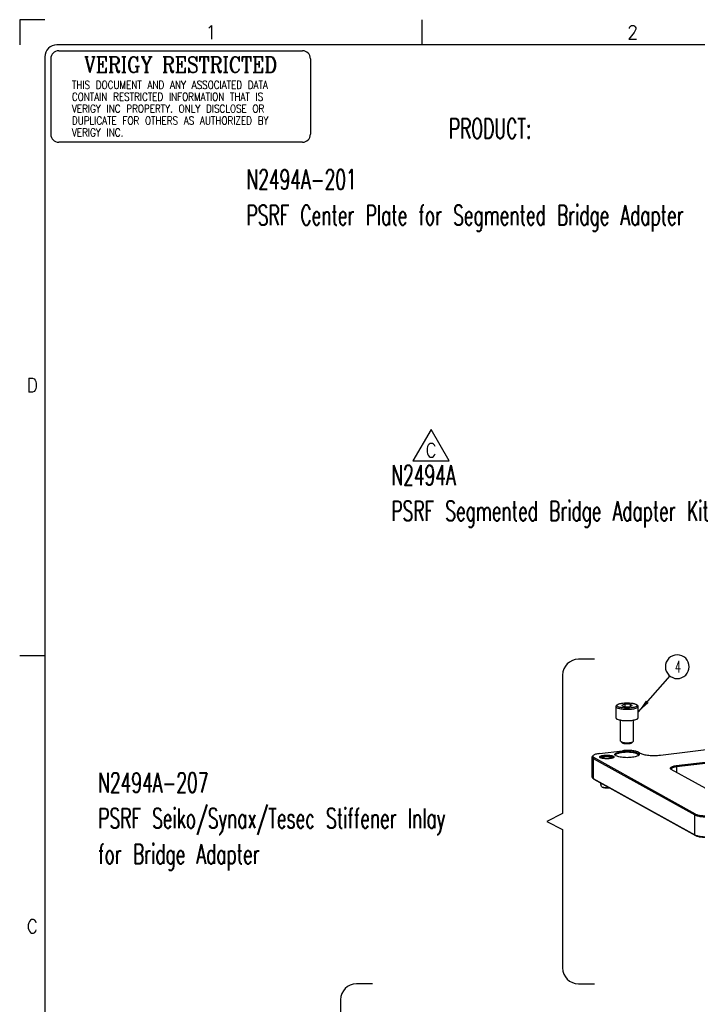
# Model space of a CAD drawing. Header units: inches. Extents: x -399 to 442, y -299 to 295.
# Tile 13 of 134: x -399 to -228, y 46 to 295. Entities that reach past the tile are written whole.
import ezdxf

# ---------------------------------------------------------------- set-up
doc = ezdxf.new("R2010")
doc.units = ezdxf.units.IN
doc.layers.add('1', color=7, linetype='Continuous')
doc.styles.add('CONVERTER_11', font='txt.shx', dxfattribs={"width": 0.9})
doc.styles.add('CONVERTER_13', font='txt.shx', dxfattribs={"width": 0.63})
doc.styles.add('CONVERTER_14', font='txt.shx', dxfattribs={"width": 0.81})
doc.styles.add('CONVERTER_18', font='complex.shx', dxfattribs={"width": 0.855})
doc.dimstyles.get("Standard").update_dxf_attribs({"dimtxt": 0.18, "dimasz": 0.18, "dimexe": 0.18, "dimexo": 0.0625, "dimgap": 0.09, "dimtad": 0, "dimtih": 1, "dimtoh": 1, "dimdec": 4, "dimzin": 0, "dimdsep": 46, "dimtxsty": 'Standard', "dimcen": 0.09, "dimadec": 0, "dimazin": 0, "dimtfac": 1, "dimtdec": 4, "dimtofl": 0, "dimtmove": 0, "dimatfit": 3, "dimfxl": 1, "dimtolj": 1, "dimtzin": 0, "dimarcsym": 0})

# ---------------------------------------------------------------- blocks, each defined once
blk = doc.blocks.new('REV_TRIANGLE__4', base_point=(-295, 186.09))
at = {"layer": '1', "color": 3, "linetype": 'Continuous'}
for p, q in [((-295, 191.34), (-299.55, 183.47)), ((-290.45, 183.47), (-295, 191.34)), ((-299.55, 183.47), (-290.45, 183.47))]:
    blk.add_line(p, q, dxfattribs=at)
at = {"layer": '1', "color": 3, "insert": (-295, 186.09), "char_height": 3.5, "attachment_point": 5, "line_spacing_factor": 0.90036, "style": 'CONVERTER_11'}
blk.add_mtext('C', dxfattribs=at)
blk = doc.blocks.new('0515-0488__67', base_point=(-310.47, 140.11))
at = {"color": 7, "linetype": 'Continuous'}
for p, q in [((-310.3, 152.14), (-310.2, 152.31)), ((-310.2, 152.31), (-310.1, 152.38)), ((-310.1, 152.38), (-309.87, 152.5)), ((-309.87, 152.5), (-309.69, 152.58)), ((-309.69, 152.58), (-309.56, 152.64)), ((-309.56, 152.64), (-308.63, 152.85)), ((-307.7, 152.54), (-308.69, 152.17)), ((-308.69, 152.17), (-307.96, 151.77)), ((-308.63, 152.85), (-307.49, 152.95)), ((-305.97, 152.5), (-307.7, 152.54)), ((-307.7, 152.54), (-307.7, 151.76)), ((-307.49, 152.95), (-306.28, 152.94)), ((-306.28, 152.94), (-305.17, 152.82)), ((-305.24, 152.09), (-305.97, 152.5)), ((-305.97, 152.5), (-305.97, 151.82)), ((-305.17, 152.82), (-304.27, 152.6)), ((-304.27, 152.6), (-304.06, 152.5)), ((-304.06, 152.5), (-303.67, 152.25)), ((-303.67, 152.25), (-303.56, 152.03)), ((-310.47, 151.84), (-310.4, 151.96)), ((-310.47, 151.84), (-310.47, 148.27)), ((-310.4, 151.96), (-310.37, 152.03)), ((-310.37, 152.03), (-310.3, 152.14)), ((-307.96, 151.77), (-306.24, 151.73)), ((-306.24, 151.73), (-305.24, 152.09)), ((-303.56, 152.03), (-303.54, 151.93)), ((-303.54, 151.93), (-303.47, 151.84)), ((-303.47, 148.27), (-303.47, 151.84)), ((-308.97, 140.88), (-308.97, 147.54)), ((-304.97, 140.88), (-304.97, 147.54)), ((-308.89, 140.74), (-308.56, 140.43)), ((-305.38, 140.43), (-305.04, 140.74)), ((-305.04, 140.74), (-304.97, 140.88))]:
    blk.add_line(p, q, dxfattribs=at)
at = {"color": 1, "linetype": 'Continuous'}
for points, knots in [([(-303.77, 152.13), (-303.8, 152.21), (-303.88, 152.41), (-304.25, 152.58), (-304.74, 152.74), (-305.4, 152.87), (-306.16, 152.94), (-306.97, 152.97), (-307.78, 152.94), (-308.54, 152.87), (-309.19, 152.74), (-309.69, 152.58), (-310.04, 152.41), (-310.22, 152.13), (-310.04, 151.86), (-309.69, 151.69), (-309.19, 151.52), (-308.54, 151.4), (-307.78, 151.32), (-306.97, 151.3), (-306.16, 151.32), (-305.4, 151.4), (-304.74, 151.52), (-304.25, 151.69), (-303.88, 151.86), (-303.8, 152.06), (-303.77, 152.13)], [0, 0, 0, 0, 0.240498, 0.617454, 1.154144, 1.829828, 2.60603, 3.434731, 4.263433, 5.039635, 5.715319, 6.252009, 6.628965, 6.869463, 7.109961, 7.486917, 8.023607, 8.699291, 9.475493, 10.304194, 11.132896, 11.909098, 12.584782, 13.121472, 13.498428, 13.738926, 13.738926, 13.738926, 13.738926]), ([(-310.46, 151.78), (-310.41, 151.7), (-310.27, 151.49), (-309.84, 151.32), (-309.28, 151.15), (-308.55, 151.03), (-307.73, 150.95), (-306.85, 150.93), (-305.99, 150.96), (-305.19, 151.05), (-304.49, 151.19), (-303.97, 151.37), (-303.58, 151.55), (-303.5, 151.76), (-303.47, 151.84)], [0, 0, 0, 0, 0.285594, 0.727662, 1.334889, 2.081167, 2.924787, 3.815429, 4.698962, 5.521819, 6.235425, 6.801275, 7.199415, 7.455868, 7.455868, 7.455868, 7.455868])]:
    blk.add_open_spline(points, degree=3, knots=knots, dxfattribs=at)
at = {"color": 7, "linetype": 'Continuous'}
for points, knots in [([(-310.47, 151.84), (-310.47, 151.83), (-310.47, 151.81), (-310.46, 151.79), (-310.46, 151.78)], [0, 0, 0, 0, 0.03027897, 0.06102162, 0.06102162, 0.06102162, 0.06102162]), ([(-310.47, 148.27), (-310.44, 148.2), (-310.39, 148.02), (-310.08, 147.85), (-309.67, 147.68), (-309.12, 147.55), (-308.46, 147.44), (-307.73, 147.38), (-306.97, 147.36), (-306.2, 147.38), (-305.47, 147.44), (-304.82, 147.55), (-304.26, 147.68), (-303.85, 147.85), (-303.55, 148.02), (-303.49, 148.2), (-303.47, 148.27)], [0, 0, 0, 0, 0.219847, 0.541819, 0.992789, 1.565246, 2.237587, 2.980386, 3.759542, 4.538697, 5.281496, 5.953836, 6.526293, 6.977262, 7.299233, 7.51908, 7.51908, 7.51908, 7.51908]), ([(-308.97, 140.88), (-308.96, 140.86), (-308.95, 140.8), (-308.92, 140.76), (-308.89, 140.74)], [0, 0, 0, 0, 0.0723619, 0.1602241, 0.1602241, 0.1602241, 0.1602241]), ([(-308.89, 140.74), (-308.84, 140.7), (-308.7, 140.6), (-308.41, 140.52), (-308.06, 140.44), (-307.79, 140.41), (-307.65, 140.39)], [0, 0, 0, 0, 0.213034, 0.508656, 0.878266, 1.305034, 1.305034, 1.305034, 1.305034]), ([(-308.56, 140.43), (-308.5, 140.39), (-308.37, 140.3), (-308.11, 140.23), (-307.77, 140.16), (-307.38, 140.12), (-306.97, 140.11), (-306.55, 140.12), (-306.16, 140.16), (-305.83, 140.23), (-305.56, 140.3), (-305.43, 140.39), (-305.38, 140.43)], [0, 0, 0, 0, 0.195637, 0.472359, 0.819377, 1.217157, 1.641432, 2.065708, 2.463489, 2.81051, 3.087235, 3.282875, 3.282875, 3.282875, 3.282875]), ([(-307.65, 140.39), (-307.47, 140.38), (-307.11, 140.36), (-306.58, 140.37), (-306.07, 140.41), (-305.63, 140.49), (-305.28, 140.58), (-305.11, 140.7), (-305.04, 140.74)], [0, 0, 0, 0, 0.536406, 1.083194, 1.602163, 2.057703, 2.42066, 2.67426, 2.67426, 2.67426, 2.67426])]:
    blk.add_open_spline(points, degree=3, knots=knots, dxfattribs=at)
blk = doc.blocks.new('dowel_pin_4x8_DIN6325_1_1__70', base_point=(-315.31, 126.14))
at = {"color": 7, "linetype": 'Continuous'}
for p, q in [((-315.15, 135.6), (-315.17, 135.59)), ((-315.15, 135.6), (-314.7, 135.8)), ((-315.15, 135.6), (-315.15, 135.6)), ((-314.7, 135.8), (-314.6, 135.83)), ((-314.6, 135.83), (-314.25, 135.92)), ((-314.25, 135.92), (-313.92, 135.98)), ((-313.92, 135.98), (-313.67, 136.02)), ((-313.67, 136.02), (-313.44, 136.03)), ((-313.44, 136.03), (-313.22, 136.03)), ((-313.22, 136.03), (-313, 136.02)), ((-313, 136.02), (-312.75, 135.99)), ((-312.75, 135.99), (-312.44, 135.93)), ((-312.44, 135.93), (-312.01, 135.83)), ((-312.01, 135.83), (-311.5, 135.62)), ((-311.46, 135.58), (-311.5, 135.62)), ((-315.31, 127.78), (-315.31, 127.76)), ((-314.98, 126.58), (-315.31, 127.76)), ((-314.84, 127.47), (-314.68, 127.43)), ((-314.64, 126.35), (-314.66, 126.35)), ((-314.57, 126.32), (-314.64, 126.35)), ((-314.47, 126.29), (-314.57, 126.32)), ((-314.23, 126.24), (-314.47, 126.29)), ((-313.93, 126.19), (-314.23, 126.24)), ((-313.69, 126.16), (-313.93, 126.19)), ((-313.47, 126.14), (-313.69, 126.16)), ((-313.27, 126.14), (-313.47, 126.14)), ((-313.06, 126.15), (-313.27, 126.14)), ((-312.83, 126.17), (-313.06, 126.15)), ((-312.57, 126.21), (-312.83, 126.17)), ((-312.52, 126.23), (-312.61, 126.22)), ((-312.5, 126.22), (-312.57, 126.21))]:
    blk.add_line(p, q, dxfattribs=at)
for points, knots in [([(-311.5, 135.62), (-311.53, 135.63), (-311.6, 135.67), (-311.68, 135.7), (-311.71, 135.71)], [0, 0, 0, 0, 0.1093086, 0.2346978, 0.2346978, 0.2346978, 0.2346978]), ([(-315.31, 127.76), (-315.29, 127.74), (-315.26, 127.67), (-315.16, 127.6), (-315.02, 127.53), (-314.91, 127.49), (-314.84, 127.47)], [0, 0, 0, 0, 0.0927243, 0.214699, 0.3721416, 0.5654416, 0.5654416, 0.5654416, 0.5654416]), ([(-314.98, 126.58), (-314.95, 126.53), (-314.87, 126.42), (-314.74, 126.38), (-314.66, 126.35)], [0, 0, 0, 0, 0.1535301, 0.398405, 0.398405, 0.398405, 0.398405]), ([(-314.66, 126.35), (-314.57, 126.33), (-314.38, 126.27), (-314.07, 126.22), (-313.72, 126.19), (-313.35, 126.17), (-312.97, 126.18), (-312.73, 126.21), (-312.61, 126.22)], [0, 0, 0, 0, 0.269195, 0.590041, 0.948093, 1.326289, 1.70626, 2.069523, 2.069523, 2.069523, 2.069523])]:
    blk.add_open_spline(points, degree=3, knots=knots, dxfattribs=at)
blk = doc.blocks.new('N2390-20310_plate__71', base_point=(-318.01, 84.09))
at = {"color": 7, "linetype": 'Continuous'}
for p, q in [((-296.45, 136.48), (-229.14, 144.6)), ((-315.59, 136.99), (-308.34, 137.87)), ((-303.36, 137.4), (-302.77, 137.07)), ((-245.11, 138.68), (-291.44, 133.08)), ((-244.93, 138.38), (-291.34, 132.78)), ((-318.01, 135.87), (-318.01, 129.6)), ((-317.86, 136.15), (-317.62, 136.38)), ((-317.63, 135.44), (-285.55, 117.63)), ((-285.33, 117.9), (-317.41, 135.71)), ((-315.31, 135.65), (-315.31, 135.66)), ((-311.31, 135.69), (-311.32, 135.64)), ((-310.54, 136.31), (-310.53, 136.3)), ((-303.41, 136.3), (-303.38, 136.37)), ((-292.96, 131.94), (-293.07, 132.05)), ((-233, 98.66), (-293.01, 131.97)), ((-317.97, 129.46), (-317.9, 129.36)), ((-317.9, 129.36), (-317.86, 129.32)), ((-317.86, 129.32), (-317.62, 129.09)), ((-317.63, 129.16), (-285.55, 111.35)), ((-317.62, 129.09), (-317.41, 128.94)), ((-317.41, 128.94), (-285.33, 111.14))]:
    blk.add_line(p, q, dxfattribs=at)
at = {"color": 1, "linetype": 'Continuous'}
for p, q in [((-317.63, 135.44), (-317.41, 135.71)), ((-317.63, 135.44), (-317.63, 129.16)), ((-291.44, 133.08), (-291.34, 132.78)), ((-291.34, 132.78), (-291.34, 131.04)), ((-317.63, 129.16), (-317.41, 128.94)), ((-285.33, 117.9), (-285.55, 117.63)), ((-285.55, 111.35), (-285.55, 117.63)), ((-285.55, 111.35), (-285.33, 111.14))]:
    blk.add_line(p, q, dxfattribs=at)
at = {"color": 7, "linetype": 'Continuous'}
for points, knots in [([(-315.59, 136.99), (-315.82, 136.96), (-316.25, 136.9), (-316.83, 136.76), (-317.29, 136.61), (-317.52, 136.44), (-317.62, 136.38)], [0, 0, 0, 0, 0.699414, 1.302285, 1.786947, 2.143442, 2.143442, 2.143442, 2.143442]), ([(-303.12, 136.68), (-303.15, 136.76), (-303.22, 136.98), (-303.61, 137.18), (-304.13, 137.37), (-304.82, 137.52), (-305.63, 137.62), (-306.51, 137.68), (-307.42, 137.68), (-308.31, 137.62), (-309.12, 137.52), (-309.81, 137.37), (-310.33, 137.18), (-310.69, 136.98), (-310.87, 136.68), (-310.69, 136.38), (-310.33, 136.18), (-309.81, 135.99), (-309.12, 135.84), (-308.31, 135.73), (-307.42, 135.68), (-306.51, 135.68), (-305.63, 135.73), (-304.82, 135.84), (-304.13, 135.99), (-303.61, 136.18), (-303.22, 136.38), (-303.15, 136.59), (-303.12, 136.68)], [0, 0, 0, 0, 0.263405, 0.661863, 1.224949, 1.937694, 2.767062, 3.670056, 4.598189, 5.501183, 6.330551, 7.043297, 7.606382, 8.00484, 8.268245, 8.53165, 8.930109, 9.493193, 10.205939, 11.035307, 11.938301, 12.866434, 13.769428, 14.598796, 15.311541, 15.874627, 16.273085, 16.53649, 16.53649, 16.53649, 16.53649]), ([(-303.38, 136.37), (-303.38, 136.45), (-303.39, 136.64), (-303.71, 136.85), (-304.13, 137.03), (-304.73, 137.18), (-305.44, 137.29), (-306.24, 137.36), (-307.08, 137.38), (-307.91, 137.35), (-308.69, 137.26), (-309.38, 137.14), (-309.93, 136.98), (-310.31, 136.8), (-310.59, 136.57), (-310.55, 136.39), (-310.54, 136.31)], [0, 0, 0, 0, 0.225733, 0.549279, 1.0214, 1.637136, 2.37089, 3.186378, 4.041161, 4.890042, 5.688229, 6.394535, 6.97492, 7.407733, 7.697193, 7.919493, 7.919493, 7.919493, 7.919493]), ([(-303.36, 137.4), (-303.48, 137.46), (-303.76, 137.59), (-304.25, 137.72), (-304.83, 137.83), (-305.49, 137.91), (-306.19, 137.96), (-306.92, 137.97), (-307.64, 137.94), (-308.11, 137.89), (-308.34, 137.87)], [0, 0, 0, 0, 0.408714, 0.91946, 1.518504, 2.186416, 2.900094, 3.634203, 4.362449, 5.058812, 5.058812, 5.058812, 5.058812]), ([(-302.77, 137.07), (-302.61, 137), (-302.26, 136.83), (-301.63, 136.67), (-300.9, 136.53), (-300.07, 136.43), (-299.17, 136.37), (-298.26, 136.36), (-297.34, 136.39), (-296.75, 136.45), (-296.45, 136.48)], [0, 0, 0, 0, 0.517704, 1.164649, 1.923439, 2.769461, 3.673453, 4.603324, 5.525769, 6.407828, 6.407828, 6.407828, 6.407828]), ([(-317.86, 136.15), (-317.9, 136.11), (-317.98, 136.03), (-318, 135.92), (-318.01, 135.87)], [0, 0, 0, 0, 0.1757304, 0.3204586, 0.3204586, 0.3204586, 0.3204586]), ([(-318.01, 135.87), (-317.98, 135.79), (-317.92, 135.6), (-317.74, 135.5), (-317.63, 135.44)], [0, 0, 0, 0, 0.2433089, 0.5953514, 0.5953514, 0.5953514, 0.5953514]), ([(-317.62, 136.38), (-317.67, 136.32), (-317.76, 136.23), (-317.76, 136.02), (-317.62, 135.84), (-317.48, 135.75), (-317.41, 135.71)], [0, 0, 0, 0, 0.2072128, 0.3787248, 0.5818456, 0.8593259, 0.8593259, 0.8593259, 0.8593259]), ([(-311.06, 135.91), (-311.08, 135.97), (-311.14, 136.11), (-311.4, 136.23), (-311.75, 136.34), (-312.21, 136.43), (-312.74, 136.48), (-313.31, 136.5), (-313.88, 136.48), (-314.41, 136.43), (-314.87, 136.34), (-315.23, 136.23), (-315.47, 136.11), (-315.6, 135.91), (-315.47, 135.72), (-315.23, 135.6), (-314.87, 135.48), (-314.41, 135.4), (-313.88, 135.34), (-313.31, 135.32), (-312.74, 135.34), (-312.21, 135.4), (-311.75, 135.48), (-311.4, 135.6), (-311.14, 135.72), (-311.08, 135.86), (-311.06, 135.91)], [0, 0, 0, 0, 0.1691, 0.434148, 0.811507, 1.286598, 1.832365, 2.415046, 2.997726, 3.543493, 4.018584, 4.395944, 4.660991, 4.830091, 4.999191, 5.264239, 5.641599, 6.116689, 6.662456, 7.245137, 7.827817, 8.373584, 8.848675, 9.226035, 9.491082, 9.660182, 9.660182, 9.660182, 9.660182]), ([(-314.42, 136.1), (-314.55, 136.08), (-314.78, 136.03), (-315.06, 135.93), (-315.27, 135.82), (-315.3, 135.7), (-315.31, 135.66)], [0, 0, 0, 0, 0.391101, 0.697066, 0.909154, 1.04802, 1.04802, 1.04802, 1.04802]), ([(-311.31, 135.69), (-311.34, 135.74), (-311.4, 135.86), (-311.66, 135.97), (-311.98, 136.07), (-312.42, 136.14), (-312.9, 136.19), (-313.42, 136.19), (-313.93, 136.17), (-314.26, 136.13), (-314.42, 136.1)], [0, 0, 0, 0, 0.160771, 0.414694, 0.770764, 1.212969, 1.714716, 2.243735, 2.765372, 3.24561, 3.24561, 3.24561, 3.24561]), ([(-291.44, 133.08), (-291.68, 133.05), (-292.12, 132.99), (-292.69, 132.83), (-293.08, 132.66), (-293.35, 132.43), (-293.28, 132.12), (-293.11, 132.02), (-293.01, 131.97)], [0, 0, 0, 0, 0.725212, 1.320822, 1.758327, 2.040604, 2.263082, 2.593153, 2.593153, 2.593153, 2.593153]), ([(-291.34, 132.78), (-291.51, 132.76), (-291.82, 132.72), (-292.26, 132.62), (-292.61, 132.5), (-292.87, 132.37), (-293.05, 132.22), (-293.06, 132.1), (-293.07, 132.05)], [0, 0, 0, 0, 0.51198, 0.961516, 1.334834, 1.623842, 1.831347, 1.986677, 1.986677, 1.986677, 1.986677]), ([(-318.01, 129.6), (-318, 129.57), (-318, 129.52), (-317.98, 129.48), (-317.97, 129.46)], [0, 0, 0, 0, 0.0689936, 0.1419978, 0.1419978, 0.1419978, 0.1419978]), ([(-317.86, 129.32), (-317.83, 129.29), (-317.76, 129.23), (-317.67, 129.18), (-317.63, 129.16)], [0, 0, 0, 0, 0.1300203, 0.2795253, 0.2795253, 0.2795253, 0.2795253]), ([(-285.55, 117.63), (-285.42, 117.57), (-285.13, 117.43), (-284.6, 117.29), (-283.98, 117.17), (-283.28, 117.09), (-282.53, 117.04), (-281.76, 117.03), (-280.99, 117.05), (-280.49, 117.11), (-280.24, 117.13)], [0, 0, 0, 0, 0.435962, 0.980757, 1.619738, 2.332178, 3.093434, 3.876483, 4.653279, 5.396066, 5.396066, 5.396066, 5.396066]), ([(-285.33, 117.9), (-285.2, 117.84), (-284.93, 117.71), (-284.44, 117.58), (-283.85, 117.47), (-283.2, 117.39), (-282.49, 117.35), (-281.77, 117.34), (-281.05, 117.36), (-280.58, 117.41), (-280.34, 117.43)], [0, 0, 0, 0, 0.408714, 0.91946, 1.518504, 2.186416, 2.900094, 3.634203, 4.362449, 5.058812, 5.058812, 5.058812, 5.058812]), ([(-285.55, 111.35), (-285.42, 111.29), (-285.13, 111.15), (-284.6, 111.01), (-283.98, 110.89), (-283.28, 110.81), (-282.53, 110.76), (-281.76, 110.75), (-280.99, 110.78), (-280.49, 110.83), (-280.24, 110.85)], [0, 0, 0, 0, 0.435962, 0.980757, 1.619738, 2.332178, 3.093434, 3.876483, 4.653279, 5.396066, 5.396066, 5.396066, 5.396066]), ([(-285.33, 111.14), (-285.2, 111.08), (-284.93, 110.95), (-284.44, 110.82), (-283.85, 110.71), (-283.2, 110.63), (-282.49, 110.58), (-281.77, 110.57), (-281.05, 110.6), (-280.58, 110.65), (-280.34, 110.67)], [0, 0, 0, 0, 0.408714, 0.91946, 1.518504, 2.186416, 2.900094, 3.634203, 4.362449, 5.058812, 5.058812, 5.058812, 5.058812])]:
    blk.add_open_spline(points, degree=3, knots=knots, dxfattribs=at)
blk = doc.blocks.new('N2390-20310__72', base_point=(-318.01, 84.09))
for name, p in [('N2390-20310_plate__71', (-318.01, 84.09)), ('dowel_pin_4x8_DIN6325_1_1__70', (-315.31, 126.14))]:
    blk.add_blockref(name, p)
blk = doc.blocks.new('N2390-60310__73', base_point=(-318.01, 84.09))
for name, p in [('N2390-20310__72', (-318.01, 84.09)), ('0515-0488__67', (-310.47, 140.11))]:
    blk.add_blockref(name, p)
blk = doc.blocks.new('N2494-90111__126', base_point=(-386.38, -319.12))
blk.add_blockref('N2390-60310__73', (-318.01, 84.09))
blk = doc.blocks.new('Drawing_Grid_Zones__403', base_point=(-392.4, -292.92))
at = {"layer": '1', "color": 4, "linetype": 'Continuous'}
for p, q in [((-392.4, 294.73), (-398.75, 294.73)), ((-398.75, 294.73), (-398.75, 288.38)), ((-297.33, 294.73), (-297.33, 288.38)), ((-392.4, 134.25), (-398.75, 134.25))]:
    blk.add_line(p, q, dxfattribs=at)
at = {"layer": '1', "color": 4, "char_height": 3.5, "attachment_point": 5, "line_spacing_factor": 1.080432, "style": 'CONVERTER_11'}
for s, insert in [('1', (-350.52, 291.55)), ('2', (-244.15, 291.55)), ('D', (-395.57, 202.51)), ('C', (-395.57, 65.99))]:
    blk.add_mtext(s, dxfattribs=dict(at, insert=insert))
blk = doc.blocks.new('Security_Stamp__404', base_point=(-390.9, 286.88))
at = {"layer": '1', "color": 7, "linetype": 'Continuous'}
for p, q in [((-388.9, 286.88), (-327.43, 286.88)), ((-390.9, 284.88), (-390.9, 265.81)), ((-325.43, 284.88), (-325.43, 265.81)), ((-327.43, 263.81), (-388.9, 263.81))]:
    blk.add_line(p, q, dxfattribs=at)
for centre, start, end in [((-388.9, 284.88), 90, 180), ((-327.43, 284.88), 0, 90), ((-388.9, 265.81), 180, 270), ((-327.43, 265.81), 270, 0)]:
    blk.add_arc(centre, 2, start, end, dxfattribs=at)
at = {"color": 4}
for s, insert, char_height, attachment_point, line_spacing_factor, style in [('VERIGY RESTRICTED', (-358.16, 283.37), 4, 5, 1.020408, 'CONVERTER_18'), ('THIS DOCUMENT AND ANY ASSOCIATED DATA\\PCONTAIN RESTRICTED INFORMATION THAT IS\\PVERIGY INC PROPERTY. ONLY DISCLOSE OR\\PDUPLICATE FOR OTHERS AS AUTHORIZED BY \\PVERIGY INC.', (-385.58, 279.28), 2, 1, 0.90036, 'CONVERTER_14')]:
    blk.add_mtext(s, dxfattribs=dict(at, insert=insert, char_height=char_height, attachment_point=attachment_point, line_spacing_factor=line_spacing_factor, style=style))
blk = doc.blocks.new('A1_Size_Verigy_Frame__405', base_point=(-392.4, -292.92))
at = {"layer": '1', "color": 7, "linetype": 'Continuous'}
for p, q in [((432.9, 288.38), (-389.4, 288.38)), ((-392.4, 285.38), (-392.4, -289.92))]:
    blk.add_line(p, q, dxfattribs=at)
blk.add_arc((-389.4, 285.38), 3, 90, 180, dxfattribs=at)
blk.add_blockref('Security_Stamp__404', (-390.9, 286.88))
at = {"layer": '1'}
blk.add_blockref('Drawing_Grid_Zones__403', (-392.4, -292.92), dxfattribs=at)
blk = doc.blocks.new('gen1', base_point=(-147.5, 38.75))
at = {"layer": '1', "color": 1, "linetype": 'Continuous'}
for p, q in [((-317.25, 166.7), (-322.25, 166.7)), ((-327.25, 161.7), (-327.25, 118.03)), ((-327.25, 118.03), (-332.25, 115.53)), ((-332.25, 115.53), (-327.25, 113.03)), ((-327.25, 113.03), (-327.25, 69.36)), ((-387.25, 64.36), (-392.25, 64.36)), ((-322.25, 64.36), (-317.25, 64.36)), ((-397.25, 59.36), (-397.25, -44.21))]:
    blk.add_line(p, q, dxfattribs=at)
at = {"layer": '1', "color": 1}
blk.add_lwpolyline([(-291.12, 160.63), (-291.12, 160.63, 0.414214), (-287.37, 164.38), (-287.37, 164.38, 0.414214), (-291.12, 168.13), (-291.12, 168.13, 0.414214), (-294.87, 164.38), (-294.87, 164.38, 0.414214)], format="xyb", close=True, dxfattribs=at)
at = {"layer": '1', "color": 1, "linetype": 'Continuous'}
for centre, start, end in [((-322.25, 161.7), 90, 180), ((-322.25, 69.36), 180, 270), ((-392.25, 59.36), 90, 180)]:
    blk.add_arc(centre, 5, start, end, dxfattribs=at)
at = {"layer": '1', "color": 3}
blk.add_solid([(-301, 153.71), (-300.14, 152.95), (-303.47, 150.06)], dxfattribs=at)
blk.add_blockref('N2494-90111__126', (-386.38, -319.12))
at = {"layer": '1', "xscale": 1.25, "yscale": 1.25, "zscale": 1.25}
blk.add_blockref('REV_TRIANGLE__4', (-368.75, 232.62), dxfattribs=at)
at = {"layer": '1', "color": 1, "style": 'CONVERTER_13', "width": 0.63}
for s, height, p in [('PRODUCT:', 6.25, (-363.15, 330.96)), ('4', 3.75, (-291.91, 162.5))]:
    blk.add_text(s, height=height, dxfattribs=at).set_placement(p)
at = {"layer": '1', "color": 1, "char_height": 6.25, "attachment_point": 7, "line_spacing_factor": 1.080432, "style": 'CONVERTER_13'}
for s, insert in [('N2494A-201\\PPSRF Center Plate for Segmented Bridge Adapter', (-426.95, 301.58)), ('N2494A\\PPSRF Segmented Bridge Adapter Kit', (-381.27, 208.29)), ('N2494A-207\\PPSRF Seiko/Synax/Tesec Stiffener Inlay\\Pfor Bridge Adapter', (-473.69, 100.1))]:
    blk.add_mtext(s, dxfattribs=dict(at, insert=insert))
at = {"layer": '1', "color": 3, "linetype": 'Continuous', "has_arrowhead": 0}
blk.add_leader([(-303.47, 150.06), (-293.33, 161.51)], dimstyle='Standard', dxfattribs=at)

msp = doc.modelspace()

# ---------------------------------------------------------------- block references
msp.add_blockref('A1_Size_Verigy_Frame__405', (-392.4, -292.92))
at = {"xscale": 0.8, "yscale": 0.8, "zscale": 0.8}
msp.add_blockref('gen1', (-118, 31), dxfattribs=at)

doc.saveas('drawing.dxf')
